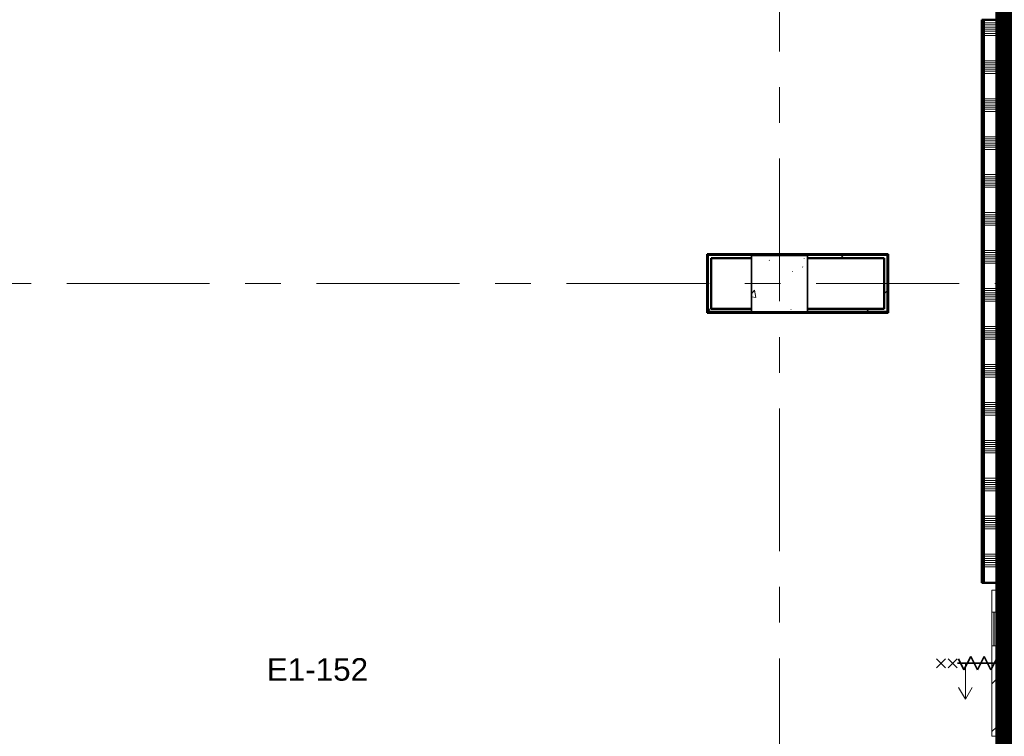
# Model space of a CAD drawing. Extents: x -3204 to 54657, y -2294 to 61632.
# Tile 25 of 65: x 24442 to 33200, y 27175 to 33547. Entities that reach past the tile are written whole.
import ezdxf

# ---------------------------------------------------------------- set-up
doc = ezdxf.new("R2010")
doc.units = 0
doc.header["$LTSCALE"] = 100
doc.linetypes.add('SCHEIDING_BRANDWEREND60', pattern=[3.2, 0.8, -1.6, 0.8])
doc.linetypes.add('stramien', pattern=[22.225, 12.7, -3.175, 3.175, -3.175])
for name, color, linetype, lineweight in [('00---0--FM-RUIMTENR', 7, 'Continuous', 18), ('BA20----_WANDEN', 14, 'Continuous', 50), ('BL$1A---_ALGEMEEN', 7, 'Continuous', 18), ('BL$7A---_STRAMIEN', 7, 'Continuous', 18), ('BL20----_WANDEN', 7, 'Continuous', 25), ('BL28----_CONSTRUCTIES', 4, 'Continuous', 18), ('BL30----_BRANDSYMBOLEN', 14, 'Continuous', 35), ('BL30----_KOZIJNEN', 14, 'Continuous', 25), ('BL40----_BRANDWERENDESCHEIDING_60MIN', 84, 'SCHEIDING_BRANDWEREND60', 158)]:
    doc.layers.add(name, color=color, linetype=linetype, lineweight=lineweight)
doc.styles.add('Arial', font='arial.ttf', dxfattribs={"height": 200})
pattern_1 = [(180, (33250, 31244), (-6e-12, -500), []), (180, (33250, 31294), (-6e-12, -500), []), (180, (33250, 31344), (-6e-12, -500), []), (180, (33250, 31394), (-6e-12, -500), [])]
pattern_2 = [(180, (33250, 27485.5), (-6e-14, -500), []), (180, (33250, 27535.5), (-6e-14, -500), []), (180, (33250, 27585.5), (-6e-14, -500), []), (180, (33250, 27635.5), (-6e-14, -500), [])]
pattern_3 = [(45, (8878.4, 12805.1), (-353.553, 353.553), [])]
pattern_4 = [(135, (15344.92, -24321.6), (-212.132, -212.132), [])]

# ---------------------------------------------------------------- blocks, each defined once
blk = doc.blocks.new('28_CL_beton - kolom - Betonkolom 500x500-V10-1')
at = {"layer": 'BL28----_CONSTRUCTIES'}
h = blk.add_hatch(dxfattribs=at)
h.set_pattern_fill('FP_12', color=256, style=0, pattern_type=2)
h.set_pattern_definition([(50, (-22321.6, -18394.9), (728.737, -63.756), [76.2, -838.2]), (355, (-22321.6, -18394.9), (-140.972, 764.228), [60.96, -670.56]), (100.451, (-22260.9, -18400.2), (587.77, 700.467), [64.76, -712.36]), (46.184, (-22321.6, -18191.7), (1084.316, -168.17), [114.3, -1257.3]), (96.636, (-22231.2, -18205.7), (949.61, 989.71), [97.14, -1068.54]), (351.184, (-22321.6, -18191.7), (949.62, 989.7), [91.44, -1005.84]), (21, (-22220, -18242.5), (606.458, -409.06), [76.2, -838.2]), (326, (-22220, -18242.5), (247.208, 736.753), [60.96, -670.56]), (71.451, (-22169.46, -18276.6), (853.668, 327.685), [64.76, -712.36]), (37.5, (-22321.6, -18394.92), (12.3547, 338.2201), [3.353, -659.079, 3.353, -677.367, -673.1]), (37.5, (-22321.6, -18394.92), (12.3547, 338.2201), [-1343.152, 3.353, -669.747]), (7.5, (-22321.6, -18394.92), (267.279, 400.722), [3.353, -384.759, 3.353, -643.839, -256.54]), (7.5, (-22321.6, -18394.92), (267.279, 400.722), [-1035.304, 3.353, -253.187]), (327.5, (-22548.17, -18394.92), (542.3633, -22.9153), [3.353, -250.647, 3.353, -1840.687]), (327.5, (-22548.17, -18394.92), (542.3633, -22.9153), [-257.353, -789.127, 3.353, -1048.207]), (317.5, (-22649.76, -18394.9), (592.517, 101.707), [3.353, -326.847, 3.353, -522.935, -746.76]), (317.5, (-22649.76, -18394.9), (592.517, 101.707), [-856.488, 3.353, -743.407])])
h.paths.add_polyline_path([(250, -250), (250, 250), (-250, 250), (-250, -250)], flags=0)
at = {"layer": 'BL28----_CONSTRUCTIES', "lineweight": 35}
for p, q in [((250, 250), (-250, 250)), ((-250, 250), (-250, -250)), ((250, -250), (250, 250)), ((-250, -250), (250, -250))]:
    blk.add_line(p, q, dxfattribs=at)
blk = doc.blocks.new('32_DR_AMC_s_enkele schuifdeur_V2 - 1300x2360_wbdbo60-V162-1')
at = {"layer": 'BL30----_BRANDSYMBOLEN', "lineweight": 18}
h = blk.add_hatch(dxfattribs=at)
h.set_pattern_fill('FP_713', color=256, style=0, pattern_type=2)
h.set_pattern_definition(pattern_4)
h.paths.add_polyline_path([(975, -70), (170, -70), (170, -110), (975, -110)], flags=0)
h.paths.add_polyline_path([(-130, -110), (-130, -70), (-325, -70), (-325, -110), (-320.3, -110)], flags=0)
at = {"layer": 'BL30----_KOZIJNEN', "lineweight": 18}
h = blk.add_hatch(dxfattribs=at)
h.set_pattern_fill('FP_714', color=256, style=0, pattern_type=2)
h.set_pattern_definition([(135, (15344.9, -24321.6), (-500, -500), []), (135, (15344.9, -24151.6), (-500, -500), []), (135, (15344.9, -24141.6), (-500, -500), []), (135, (15344.9, -24131.6), (-500, -500), []), (135, (15344.9, -24121.6), (-500, -500), []), (135, (15344.9, -24111.6), (-500, -500), []), (135, (15344.9, -24101.6), (-500, -500), []), (135, (15344.9, -24091.6), (-500, -500), [])])
h.paths.add_polyline_path([(975, 60), (925, 60), (925, -60), (975, -60)], flags=0)
h.paths.add_polyline_path([(-275, 60), (-325, 60), (-325, -60), (-275, -60)], flags=0)
h = blk.add_hatch(dxfattribs=at)
h.set_pattern_fill('FP_713', color=256, style=0, pattern_type=2)
h.set_pattern_definition(pattern_4)
h.paths.add_polyline_path([(492, -58), (170, -58), (170, -67), (492, -67)], flags=0)
at = {"layer": 'BL$1A---_ALGEMEEN'}
for p, q in [((325, 109.9), (325, -346)), ((325, -346), (645, -346)), ((645, -346), (541.1, -286)), ((645, -346), (541.1, -406))]:
    blk.add_line(p, q, dxfattribs=at)
at = {"layer": 'BL30----_BRANDSYMBOLEN'}
for p, q in [((285, 466.4), (365, 546.4)), ((365, 466.4), (285, 546.4)), ((285, 361.4), (365, 441.4)), ((365, 361.4), (285, 441.4)), ((365, 351.4), (265, 301.4)), ((325, -416.3), (325, 358.7)), ((325, -416.3), (325, 358.7)), ((265, 301.4), (385, 241.4)), ((385, 241.4), (265, 181.4)), ((265, 181.4), (385, 121.4)), ((385, 121.4), (265, 61.4)), ((265, 61.4), (385, 1.4)), ((385, 1.4), (265, -58.6)), ((265, -58.6), (385, -118.6)), ((385, -118.6), (265, -178.6)), ((265, -178.6), (385, -238.6)), ((385, -238.6), (265, -298.6)), ((265, -298.6), (385, -358.6)), ((385, -358.6), (285, -408.6)), ((365, -498.7), (285, -418.6)), ((285, -498.7), (365, -418.6)), ((285, -603.6), (365, -523.6)), ((365, -603.6), (285, -523.6))]:
    blk.add_line(p, q, dxfattribs=at)
at = {"layer": 'BL30----_KOZIJNEN', "lineweight": 18}
for p, q in [((-325, 60), (-275, 60)), ((-325, -60), (-325, 60)), ((-275, 60), (-275, -60)), ((925, 60), (975, 60)), ((925, -60), (925, 60)), ((975, 60), (975, -60)), ((-275, -60), (-325, -60)), ((-325, -70), (-130, -70)), ((-325, -110), (-325, -70)), ((-130, -70), (-130, -110)), ((170, -70), (-130, -70)), ((170, -67), (170, -58)), ((170, -58), (492, -58)), ((492, -67), (170, -67)), ((170, -70), (975, -70)), ((170, -110), (170, -70)), ((492, -58), (492, -67)), ((975, -60), (925, -60)), ((975, -70), (975, -110)), ((-130, -110), (-325, -110)), ((-130, -93), (-130, -90)), ((-130, -90), (170, -90)), ((170, -93), (-130, -93)), ((-130, -110), (170, -110)), ((170, -90), (170, -93)), ((975, -110), (170, -110))]:
    blk.add_line(p, q, dxfattribs=at)
at = {"layer": 'BL30----_KOZIJNEN'}
for p, q in [((-155, -55), (-140, -55)), ((-155, -70), (-155, -55)), ((-130, -70), (-155, -70)), ((-152, -58), (-152, -67)), ((-140, -58), (-152, -58)), ((-152, -67), (-130, -67)), ((-140, -55), (-140, -58)), ((-140, -55), (480, -55)), ((170, -58), (-140, -58)), ((-130, -67), (-130, -70)), ((-130, -67), (170, -67)), ((170, -70), (-130, -70)), ((470, -67), (492, -67)), ((470, -70), (470, -67)), ((495, -70), (470, -70)), ((480, -55), (495, -55)), ((480, -58), (480, -55)), ((492, -58), (480, -58)), ((492, -67), (492, -58)), ((495, -55), (495, -70))]:
    blk.add_line(p, q, dxfattribs=at)

msp = doc.modelspace()

# ---------------------------------------------------------------- hatches: boundary and pattern name
at = {"layer": 'BA20----_WANDEN', "lineweight": 18}
h = msp.add_hatch(dxfattribs=at)
h.set_pattern_fill('FP_329', color=256, angle=90, style=0, pattern_type=2)
h.set_pattern_definition(pattern_1)
h.paths.add_polyline_path([(33000, 28541), (33012.5, 28541), (33012.5, 33547), (33000, 33547), (33000, 29668.9)], flags=0)
h = msp.add_hatch(dxfattribs=at)
h.set_pattern_fill('FP_329', color=256, angle=90, style=0, pattern_type=2)
h.set_pattern_definition(pattern_1)
h.paths.add_polyline_path([(33012.5, 28541), (33025, 28541), (33025, 33547), (33012.5, 33547), (33012.5, 29668.9)], flags=0)
h = msp.add_hatch(dxfattribs=at)
h.set_pattern_fill('FP_330', color=256, angle=90, style=0, pattern_type=2)
h.set_pattern_definition([(180, (33250, 31044), (-4e-12, -337.5), []), (180, (33250, 31062.75), (-4e-12, -337.5), []), (180, (33250, 31081.5), (-4e-12, -337.5), []), (180, (33250, 31100.25), (-4e-12, -337.5), []), (180, (33250, 31119), (-4e-12, -337.5), []), (180, (33250, 31137.75), (-4e-12, -337.5), []), (180, (33250, 31156.5), (-4e-12, -337.5), [])])
h.paths.add_polyline_path([(33025, 28541), (33225, 28541), (33225, 33547), (33025, 33547), (33025, 29668.9)], flags=0)
h = msp.add_hatch(dxfattribs=at)
h.set_pattern_fill('FP_24', color=256, style=0, pattern_type=2)
h.set_pattern_definition(pattern_3)
h.paths.add_polyline_path([(30558, 31453), (32166, 31453), (32166, 31463), (30558, 31463)], flags=0)
h = msp.add_hatch(dxfattribs=at)
h.set_pattern_fill('FP_24', color=256, style=0, pattern_type=2)
h.set_pattern_definition(pattern_3)
h.paths.add_polyline_path([(30568, 30941), (30568, 31453), (30558, 31453), (30558, 30941)], flags=0)
h = msp.add_hatch(dxfattribs=at)
h.set_pattern_fill('FP_24', color=256, style=0, pattern_type=2)
h.set_pattern_definition(pattern_3)
h.paths.add_polyline_path([(30950, 31428), (30950, 31450), (31450, 31450), (31450, 31428), (32156, 31428), (32156, 31453), (30568, 31453), (30568, 31428), (30593, 31428)], flags=0)
h = msp.add_hatch(dxfattribs=at)
h.set_pattern_fill('FP_24', color=256, style=0, pattern_type=2)
h.set_pattern_definition(pattern_3)
h.paths.add_polyline_path([(32156, 30951), (32166, 30951), (32166, 31453), (32156, 31453), (32156, 30976)], flags=0)
h = msp.add_hatch(dxfattribs=at)
h.set_pattern_fill('FP_24', color=256, style=0, pattern_type=2)
h.set_pattern_definition(pattern_3)
h.paths.add_polyline_path([(30593, 30951), (30593, 31428), (30568, 31428), (30568, 30951)], flags=0)
h = msp.add_hatch(dxfattribs=at)
h.set_pattern_fill('FP_24', color=256, style=0, pattern_type=2)
h.set_pattern_definition(pattern_3)
h.paths.add_polyline_path([(32156, 30976), (32156, 31428), (32131, 31428), (32131, 30976)], flags=0)
h = msp.add_hatch(dxfattribs=at)
h.set_pattern_fill('FP_24', color=256, style=0, pattern_type=2)
h.set_pattern_definition(pattern_3)
h.paths.add_polyline_path([(30593, 30941), (32166, 30941), (32166, 30951), (30568, 30951), (30568, 30941)], flags=0)
h = msp.add_hatch(dxfattribs=at)
h.set_pattern_fill('FP_24', color=256, style=0, pattern_type=2)
h.set_pattern_definition(pattern_3)
h.paths.add_polyline_path([(30593, 30951), (30950, 30951), (30950, 30976), (30593, 30976)], flags=0)
h.paths.add_polyline_path([(31450, 30951), (32156, 30951), (32156, 30976), (31450, 30976), (31450, 30964.9)], flags=0)
h = msp.add_hatch(dxfattribs=at)
h.set_pattern_fill('FP_331', color=256, angle=90, style=0, pattern_type=2)
h.set_pattern_definition(pattern_2)
h.paths.add_polyline_path([(33162.5, 26030), (33162.5, 27175), (33150, 27175), (33150, 26030)], flags=0)
h.paths.add_polyline_path([(33162.5, 28475), (33162.5, 28541), (33150, 28541), (33150, 28475)], flags=0)
h = msp.add_hatch(dxfattribs=at)
h.set_pattern_fill('FP_331', color=256, angle=90, style=0, pattern_type=2)
h.set_pattern_definition(pattern_2)
h.paths.add_polyline_path([(33175, 26030), (33175, 27175), (33162.5, 27175), (33162.5, 26030)], flags=0)
h.paths.add_polyline_path([(33175, 28475), (33175, 28541), (33162.5, 28541), (33162.5, 28475)], flags=0)
h = msp.add_hatch(dxfattribs=at)
h.set_pattern_fill('FP_332', color=256, angle=90, style=0, pattern_type=2)
h.set_pattern_definition([(180, (33250, 27285.5), (-4e-14, -337.5), []), (180, (33250, 27304.25), (-4e-14, -337.5), []), (180, (33250, 27323), (-4e-14, -337.5), []), (180, (33250, 27341.75), (-4e-14, -337.5), []), (180, (33250, 27360.5), (-4e-14, -337.5), []), (180, (33250, 27379.25), (-4e-14, -337.5), []), (180, (33250, 27398), (-4e-14, -337.5), [])])
h.paths.add_polyline_path([(33225, 26030), (33225, 27175), (33175, 27175), (33175, 26030)], flags=0)
h.paths.add_polyline_path([(33225, 28475), (33225, 28541), (33175, 28541), (33175, 28475)], flags=0)

# ---------------------------------------------------------------- linework, layer by layer
at = {"layer": 'BL$7A---_STRAMIEN', "linetype": 'stramien'}
for p, q in [((31200, -2294.5), (31200, 60632.3)), ((52800, 31200), (-2203.7, 31200))]:
    msp.add_line(p, q, dxfattribs=at)
at = {"layer": 'BL20----_WANDEN', "lineweight": 50}
for p, q in [((33150, 34692), (33150, 33547)), ((33000, 33547), (33000, 28541)), ((33150, 33547), (33000, 33547)), ((32166, 31463), (30558, 31463)), ((30558, 31463), (30558, 30941)), ((32166, 30941), (32166, 31463)), ((30593, 31428), (30950, 31428)), ((30593, 30976), (30593, 31428)), ((31450, 31428), (32131, 31428)), ((32131, 31428), (32131, 30976)), ((30558, 30941), (32166, 30941)), ((30950, 30976), (30593, 30976)), ((32131, 30976), (31450, 30976)), ((33000, 28541), (33150, 28541)), ((33150, 28541), (33150, 28475)), ((33150, 28475), (33250, 28475)), ((33150, 27175), (33150, 26030)), ((33250, 27175), (33150, 27175))]:
    msp.add_line(p, q, dxfattribs=at)
at = {"layer": 'BL20----_WANDEN'}
for p, q in [((33162.5, 33547), (33162.5, 34692)), ((33175, 33547), (33175, 34692)), ((33012.5, 28541), (33012.5, 33547)), ((33025, 28541), (33025, 33547)), ((33150, 33547), (33175, 33547)), ((30568, 31453), (32156, 31453)), ((30568, 30951), (30568, 31453)), ((32156, 31453), (32156, 30951)), ((30950, 30951), (30568, 30951)), ((32156, 30951), (31450, 30951)), ((33150, 28541), (33175, 28541)), ((33162.5, 28475), (33162.5, 28541)), ((33175, 28475), (33175, 28541)), ((33162.5, 26030), (33162.5, 27175)), ((33175, 26030), (33175, 27175))]:
    msp.add_line(p, q, dxfattribs=at)
at = {"layer": 'BL40----_BRANDWERENDESCHEIDING_60MIN', "const_width": 160}
for points in [[(33200, 7500), (33200, 39300)], [(33200, 31200), (36200, 31200)]]:
    msp.add_lwpolyline(points, dxfattribs=at)

# ---------------------------------------------------------------- block references
at = {"layer": 'BL28----_CONSTRUCTIES'}
msp.add_blockref('28_CL_beton - kolom - Betonkolom 500x500-V10-1', (31200, 31200), dxfattribs=at)
at = {"layer": 'BL30----_KOZIJNEN', "rotation": 270}
msp.add_blockref('32_DR_AMC_s_enkele schuifdeur_V2 - 1300x2360_wbdbo60-V162-1', (33200, 28150), dxfattribs=at)

# ---------------------------------------------------------------- texts
at = {"layer": '00---0--FM-RUIMTENR', "insert": (26640, 27869.6), "char_height": 200, "width": 1114.346, "attachment_point": 1, "style": 'Arial'}
msp.add_mtext('E1-152', dxfattribs=at)

doc.saveas('drawing.dxf')
